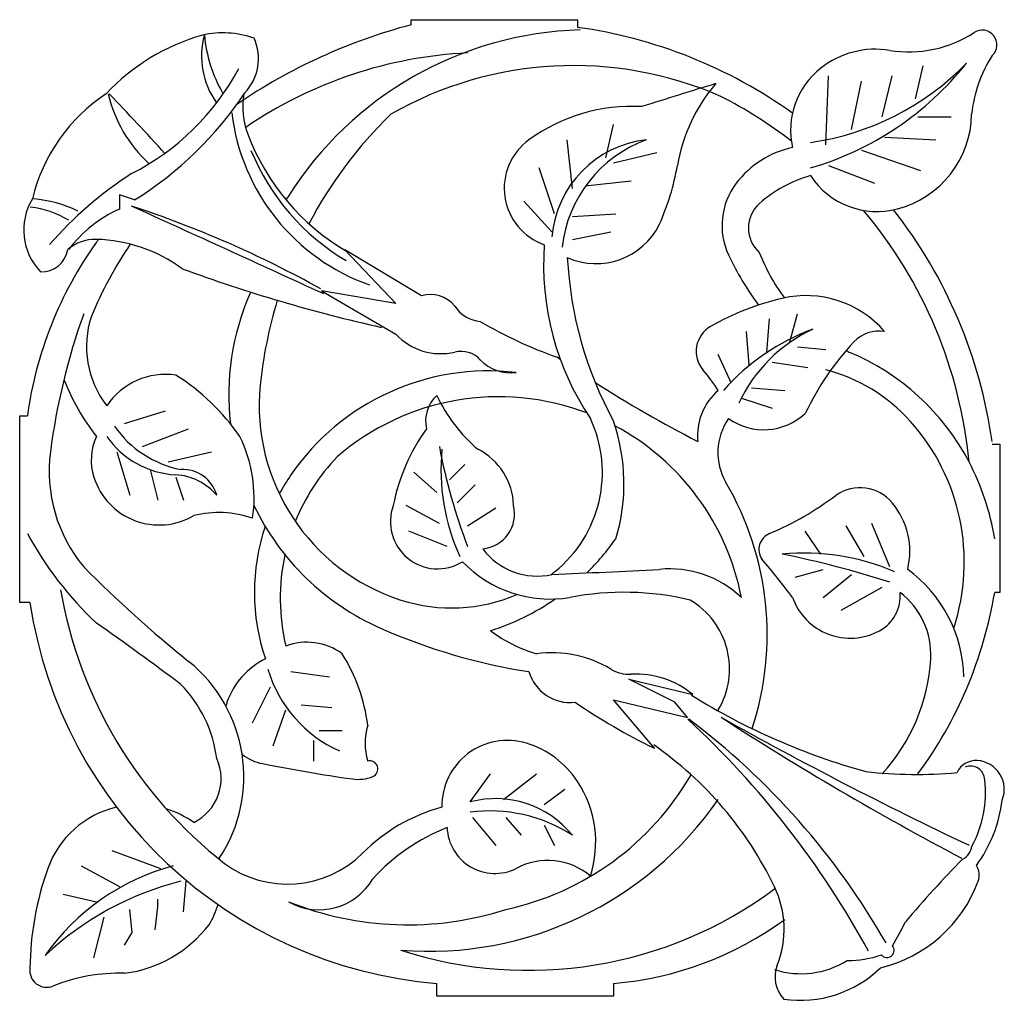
# Model space of a CAD drawing. Extents: x -101 to 5, y -5 to 70.
# Tile 1 of 2: x -101.27 to -92.24, y 60.53 to 69.53. Entities that reach past the tile are written whole.
import ezdxf

# ---------------------------------------------------------------- set-up
doc = ezdxf.new("R2010")
doc.units = 0

msp = doc.modelspace()

# ---------------------------------------------------------------- linework, layer by layer
at = {"layer": 'ADP1DETAIL', "color": 7, "linetype": 'CONTINUOUS'}
for p, q in [((-97.677697, 69.480273), (-97.677697, 69.527195)), ((-97.677697, 69.527195), (-96.151422, 69.527195)), ((-96.151422, 69.527195), (-96.151422, 69.456813)), ((-93.05191, 68.799915), (-92.981467, 69.104903)), ((-93.873751, 68.377623), (-93.850269, 69.01106)), ((-93.638939, 68.518387), (-93.545014, 68.964139)), ((-93.357165, 68.63569), (-93.263241, 69.01106)), ((-93.028429, 68.63569), (-92.723174, 68.63569)), ((-95.89313, 68.26032), (-95.822686, 68.565308)), ((-96.198385, 67.978792), (-96.245347, 68.424544)), ((-93.333684, 68.448005), (-92.864061, 68.424544)), ((-95.822686, 68.213399), (-95.423507, 68.307241)), ((-93.545014, 68.330702), (-93.004948, 68.143017)), ((-96.362753, 67.744186), (-96.50364, 68.166477)), ((-93.850269, 68.189938), (-93.427609, 68.025714)), ((-96.080979, 68.002253), (-95.658318, 68.049174)), ((-100.216202, 67.872957), (-100.355512, 67.919353)), ((-100.355512, 67.919353), (-100.355512, 67.789444)), ((-96.386234, 67.579961), (-96.644526, 67.861489)), ((-96.198385, 67.720725), (-95.799205, 67.744186)), ((-96.198385, 67.509579), (-95.846167, 67.579961)), ((-97.583773, 66.993445), (-98.288207, 67.415737)), ((-98.288207, 67.415737), (-97.818584, 66.923063)), ((-97.818584, 66.923063), (-98.499537, 67.040367)), ((-98.499537, 67.040367), (-97.818584, 66.641536)), ((-94.413817, 66.477311), (-94.390336, 66.782299)), ((-94.202487, 66.571154), (-94.132043, 66.829221)), ((-94.578185, 66.360008), (-94.601666, 66.664996)), ((-94.132043, 66.524232), (-93.873751, 66.500772)), ((-96.310219, 66.410396), (-96.339271, 66.43039)), ((-94.742553, 66.195783), (-94.859959, 66.453851)), ((-94.366855, 66.383469), (-94.038119, 66.336547)), ((-94.554704, 66.148862), (-94.249449, 66.125402)), ((-94.648629, 66.05502), (-94.366855, 65.961177)), ((-101.270313, 64.178168), (-101.270313, 65.890795)), ((-101.270313, 65.890795), (-101.19987, 65.890795)), ((-100.307586, 65.820413), (-99.931888, 65.937716)), ((-100.143218, 65.609267), (-99.720557, 65.773492)), ((-92.347476, 65.632728), (-92.277032, 65.632728)), ((-92.277032, 65.632728), (-92.277032, 64.272011)), ((-100.37803, 65.562346), (-100.260624, 65.163515)), ((-99.908407, 65.468504), (-99.509227, 65.562346)), ((-97.32548, 65.304279), (-97.184593, 65.445043)), ((-100.072775, 65.398122), (-100.002331, 65.116594)), ((-99.837963, 65.32774), (-99.76752, 65.116594)), ((-97.442886, 65.186976), (-97.654216, 65.374661)), ((-97.255036, 65.093133), (-97.090668, 65.257358)), ((-97.419404, 64.905448), (-97.724659, 65.069673)), ((-97.161112, 64.881988), (-96.902819, 65.046212)), ((-93.521533, 64.60046), (-93.685901, 64.881988)), ((-93.286722, 64.506617), (-93.45109, 64.905448)), ((-97.348961, 64.694302), (-97.701178, 64.835066)), ((-93.920713, 64.62392), (-94.0616, 64.835066)), ((-94.155524, 64.412775), (-93.897232, 64.483157)), ((-93.897232, 64.22509), (-93.638939, 64.436235)), ((-93.732864, 64.107786), (-93.357165, 64.318932)), ((-92.277032, 64.272011), (-92.323994, 64.272011)), ((-101.176389, 64.178168), (-101.270313, 64.178168)), ((-98.781311, 63.544731), (-98.429094, 63.49781)), ((-95.259138, 63.263203), (-95.681799, 63.474349)), ((-95.681799, 63.474349), (-95.09477, 63.333585)), ((-99.133529, 63.075518), (-98.96916, 63.403967)), ((-95.446988, 62.840912), (-95.822686, 63.286664)), ((-95.822686, 63.286664), (-95.141733, 63.122439)), ((-95.141733, 63.122439), (-95.259138, 63.263203)), ((-98.945679, 62.864372), (-98.828274, 63.192821)), ((-98.687387, 63.239743), (-98.405613, 63.216282)), ((-94.859959, 63.192821), (-94.862234, 63.184761)), ((-98.523019, 63.005136), (-98.311688, 63.005136)), ((-98.569981, 62.723608), (-98.569981, 62.911294)), ((-97.137631, 62.348238), (-96.949781, 62.606305)), ((-96.832376, 62.371699), (-96.527121, 62.606305)), ((-93.028429, 62.606305), (-93.031845, 62.60167)), ((-96.456677, 62.324778), (-96.268828, 62.465541)), ((-97.114149, 62.207474), (-96.902819, 61.949407)), ((-96.808895, 62.207474), (-96.668008, 62.04325)), ((-96.456677, 62.137092), (-96.362753, 61.949407)), ((-100.424992, 61.902486), (-99.97885, 61.738261)), ((-100.706766, 61.761722), (-100.354548, 61.574037)), ((-99.76752, 61.339431), (-99.744039, 61.620958)), ((-100.871134, 61.503655), (-100.565879, 61.433273)), ((-100.002331, 61.386352), (-100.002331, 61.456734)), ((-100.237143, 61.151745), (-100.260624, 61.362891)), ((-100.025812, 61.175206), (-100.002331, 61.386352)), ((-100.58936, 60.917139), (-100.495435, 61.292509)), ((-100.307586, 61.034442), (-100.237143, 61.151745)), ((-97.442886, 60.565229), (-97.442886, 60.682533)), ((-95.822686, 60.682533), (-95.822686, 60.565229)), ((-95.822686, 60.565229), (-97.442886, 60.565229))]:
    msp.add_line(p, q, dxfattribs=at)
for centre, radius, start, end in [((-96.367235, 64.493711), 5.155881, 104.724314, 124.374778), ((-99.071722, 67.537045), 1.920778, 105.776433, 136.989367), ((-98.872607, 69.190604), 0.729285, 164.502419, 215.823492), ((-99.405695, 68.545146), 0.861151, 70.645476, 102.627474), ((-98.314108, 69.493236), 1.265865, 184.883712, 210.196188), ((-96.035036, 66.158354), 3.276316, 91.624922, 147.713454), ((-96.773827, 65.029915), 4.470437, 54.521361, 81.996886), ((-93.111233, 70.327848), 1.096318, 260.788998, 303.142946), ((-92.438444, 69.29748), 0.134253, 312.655562, 483.142946), ((-99.53125, 69.168672), 0.452312, 316.36581, 384.693302), ((-96.966745, 65.271063), 3.955921, 92.816257, 124.306305), ((-93.416955, 68.442558), 0.8136, 80.788998, 128.255599), ((-94.807589, 70.89467), 2.841093, 286.20656, 321.559641), ((-94.359379, 70.854159), 2.477181, 277.999641, 315.838981), ((-91.324443, 68.540101), 1.216721, 147.225955, 174.384942), ((-101.288759, 70.164583), 2.301172, 296.999566, 331.859062), ((-96.187907, 65.732844), 3.373091, 66.381172, 119.825467), ((-93.472229, 68.512658), 0.72433, 128.255599, 192.639523), ((-71.135001, -8.852593), 81.337454, 106.976187, 107.478396), ((-93.689576, 67.922572), 1.569028, 139.543031, 170.188808), ((-99.588836, 67.503165), 1.61063, 123.433702, 166.387398), ((-99.217381, 69.139006), 1.274139, 193.236096, 227.009971), ((-124.310579, 46.071379), 32.987053, 42.365135, 43.665702), ((-101.977661, 70.698588), 3.329704, 301.93882, 326.412282), ((-98.49531, 68.731679), 0.727109, 170.85241, 200.578685), ((-96.767301, 65.061903), 4.228091, 52.437304, 62.827853), ((-97.420712, 68.901021), 1.917756, 186.889751, 250.478716), ((-95.648579, 67.112251), 1.619471, 87.020243, 125.872589), ((-95.05479, 65.77387), 4.028051, 134.250415, 152.156097), ((-93.448881, 68.674692), 0.913688, 284.748425, 359.025407), ((-97.212689, 69.21324), 2.097152, 200.578685, 239.854777), ((-96.276333, 67.980334), 0.54819, 125.872589, 250.793061), ((-95.414674, 67.455312), 0.974664, 96.051855, 175.42589), ((-95.118222, 67.31325), 1.180823, 109.759757, 173.877138), ((-97.211373, 69.116875), 2.091421, 202.170787, 239.426746), ((-93.992589, 67.490498), 0.883554, 102.180093, 142.716942), ((-97.474612, 68.577123), 2.272187, 335.928259, 350.188808), ((-98.287461, 65.087771), 3.60384, 122.882752, 138.734702), ((-93.698635, 66.964707), 1.17469, 105.605299, 131.974009), ((-93.402897, 68.500015), 0.73306, 213.435964, 284.748425), ((-94.187672, 67.63902), 0.638368, 142.716942, 205.041446), ((-100.68154, 67.596619), 0.552273, 148.857642, 223.833735), ((-101.231976, 66.757299), 1.128299, 63.939571, 85.575602), ((-96.628232, 66.533161), 2.574632, 147.713454, 148.621565), ((-101.287822, 66.894909), 0.92031, 59.438442, 82.820049), ((-99.870208, 66.706216), 1.186972, 114.133193, 143.137582), ((-650.483093, -1137.236842), 1324.733343, 65.374188, 65.458116), ((-103.364487, 58.332501), 9.984894, 60.892482, 71.789176), ((-94.283765, 67.615152), 0.299787, 131.974009, 228.025991), ((-96.767301, 65.061903), 4.228091, 5.518463, 39.960924), ((-96.773827, 65.029915), 4.470437, 8.053182, 38.009183), ((-95.980483, 67.935206), 0.646589, 245.818201, 333.86025), ((-100.578042, 67.125292), 0.385879, 88.67525, 130.600693), ((-100.601185, 66.124532), 1.386906, 53.678477, 88.67525), ((-96.367235, 64.493711), 5.155881, 144.189704, 144.52222), ((-97.636505, 65.39833), 3.597234, 144.52222, 172.131444), ((-101.069114, 67.456936), 0.243043, 267.451043, 350.847234), ((-96.966745, 65.271063), 3.955921, 146.265854, 157.173033), ((-93.933249, 67.277557), 2.530208, 175.804703, 213.873038), ((-92.719234, 67.527712), 3.530825, 182.960481, 208.4829), ((-92.371986, 68.487287), 2.642432, 205.041446, 216.697737), ((-92.876474, 68.009844), 1.722314, 201.012296, 216.952231), ((-94.785956, 80.839318), 14.485349, 249.83381, 257.382739), ((-97.013963, 66.081967), 2.33811, 156.42997, 186.460014), ((-96.628232, 66.533161), 2.574632, 168.907685, 169.170385), ((-95.05479, 65.77387), 4.028051, 162.987147, 174.323053), ((-97.501588, 66.717383), 0.288036, 39.244372, 106.578307), ((-93.707392, 64.562627), 2.472894, 103.220244, 119.641163), ((-94.055009, 66.042347), 0.952891, 40.800856, 103.220244), ((-97.020286, 67.064135), 0.306193, 212.503306, 265.613353), ((-94.875801, 64.759688), 6.165212, 160.386156, 172.519338), ((-99.767015, 66.528238), 0.890191, 161.834931, 217.636905), ((-95.089437, 70.030585), 3.81097, 239.149408, 250.855167), ((-94.800315, 66.483304), 0.263034, 119.641163, 220.32573), ((-93.280855, 64.770386), 2.045366, 110.32062, 138.510665), ((-93.393248, 65.409072), 1.412204, 115.048597, 154.901337), ((-97.407664, 67.022742), 0.560512, 222.851771, 283.32108), ((-93.388406, 66.359354), 0.310502, 79.849339, 136.990521), ((-91.723354, 64.806153), 2.587525, 136.990521, 154.643561), ((-97.222048, 66.238821), 0.245084, 43.307992, 103.32108), ((-96.764496, 66.670117), 0.383701, 223.307992, 277.416065), ((-92.876474, 68.009844), 1.722314, 241.903689, 242.849366), ((-94.49996, 64.452992), 2.19074, 27.616252, 67.523222), ((-99.034481, 66.922001), 1.957262, 200.815688, 218.517472), ((-99.929364, 65.617371), 0.655201, 81.981009, 145.906811), ((-100.923959, 64.546392), 2.033964, 34.659729, 57.728572), ((-96.968964, 64.104726), 2.199614, 83.369144, 145.481056), ((-96.495283, 65.044557), 1.960232, 33.462137, 40.32573), ((-94.257325, 64.805197), 1.555912, 41.879653, 75.727917), ((-97.19686, 65.986807), 1.875423, 174.323053, 252.153351), ((-89.673395, 76.085637), 11.732762, 237.425064, 242.737432), ((-96.87609, 63.799374), 2.267778, 69.101131, 130.824975), ((-97.231462, 65.846413), 0.313935, 132.334943, 193.431441), ((-96.122103, 66.696086), 1.458048, 205.061053, 229.595119), ((-94.507501, 65.712086), 0.543191, 130.456132, 185.906501), ((-97.09123, 65.372028), 1.167488, 308.60661, 385.10318), ((-94.318146, 65.555675), 0.545651, 145.168205, 210.246573), ((-94.442723, 66.324767), 0.560156, 234.74751, 312.873994), ((-99.594221, 66.366026), 0.987705, 215.180723, 258.508111), ((-96.088616, 64.727287), 1.786564, 144.154872, 168.951199), ((-97.480844, 65.267945), 1.755329, 343.339237, 379.153668), ((-96.87609, 63.799374), 2.267778, 10.819961, 61.903538), ((-94.543902, 64.548249), 1.940813, 341.846493, 401.879653), ((-100.094812, 65.485223), 0.519017, 155.177603, 197.66349), ((-99.795487, 66.17477), 0.824665, 214.885758, 267.047536), ((-100.392367, 65.140055), 1.272753, 351.520013, 386.256587), ((-92.109313, 66.614354), 5.404375, 190.718073, 200.810444), ((-99.628105, 65.383709), 1.372112, 172.519338, 219.734208), ((-96.998902, 64.216042), 1.880775, 136.300476, 157.909592), ((-95.481227, 65.398819), 1.923805, 174.422223, 204.518663), ((-97.333662, 65.053328), 0.595435, 1.573004, 63.414744), ((-94.622289, 64.388995), 2.328798, 9.283703, 27.616252), ((-99.990591, 65.518411), 0.628395, 197.66349, 300.295026), ((-99.873123, 64.810949), 0.541394, 40.633559, 86.276379), ((-99.771069, 65.078431), 0.320312, 15.404396, 93.567601), ((-97.212488, 64.272214), 1.904053, 145.481056, 151.648513), ((-97.185977, 63.883435), 2.774114, 341.892859, 390.246573), ((-93.559735, 64.847933), 0.384749, 39.590678, 124.892392), ((-95.493336, 67.430669), 2.841848, 292.838042, 307.081904), ((-97.013963, 66.081967), 2.33811, 205.655767, 246.14711), ((-97.436589, 64.92029), 0.432118, 159.77551, 301.926205), ((-97.054253, 64.993835), 0.324781, 276.014148, 373.503482), ((-93.802241, 64.647381), 0.69944, 346.420507, 399.590678), ((-99.44291, 64.058307), 0.946078, 70.912345, 104.112891), ((-97.212488, 64.272214), 1.904053, 161.470971, 198.690966), ((-98.345381, 66.36025), 3.247523, 208.481146, 226.862533), ((-94.328685, 64.665215), 0.158843, 112.838042, 213.735895), ((-97.631037, 66.054183), 2.240182, 314.283347, 324.856767), ((-96.998902, 64.216042), 1.880775, 167.684189, 193.426281), ((-96.52284, 65.041014), 0.620015, 216.658039, 282.728288), ((-96.334382, 54.732603), 10.103848, 72.444255, 78.227491), ((-94.078446, 62.515401), 2.11747, 66.666673, 95.26989), ((-96.402134, 65.328643), 1.11818, 223.882669, 279.277465), ((-99.538934, 60.22216), 6.689715, 36.753296, 40.615174), ((-92.530138, 72.581192), 11.474866, 224.722586, 231.198563), ((-97.307565, 65.642962), 1.514196, 307.032876, 308.60661), ((-101.070618, 173.282049), 108.946568, 272.464311, 272.983553), ((-95.305221, 63.536261), 0.95163, 46.372516, 95.717445), ((-93.866516, 63.464929), 1.261176, 1.493972, 53.83915), ((-96.90429, 64.979324), 4.048499, 189.724739, 232.089274), ((-97.307565, 65.642962), 1.514196, 252.153351, 293.3596), ((-95.724385, 61.657801), 2.615045, 76.597703, 100.966675), ((-93.554054, 64.238758), 0.362784, 298.554298, 365.259146), ((-93.625645, 63.70199), 0.715738, 356.7998, 412.788591), ((-96.158651, 64.911898), 3.887679, 323.626172, 350.526377), ((-97.092484, 64.798374), 4.130731, 188.635295, 265.133864), ((-97.631037, 66.054183), 2.240182, 287.704458, 304.651959), ((-95.491687, 63.568545), 0.735016, 329.257667, 419.465047), ((-93.649409, 64.413984), 0.562275, 199.630088, 298.554298), ((-119.233621, 37.485178), 32.419374, 53.149992, 54.842883), ((-95.769983, 68.895409), 5.414301, 246.14711, 261.207824), ((-96.163347, 64.965742), 1.308375, 233.052897, 253.85704), ((-98.635232, 63.265222), 0.549163, 53.902744, 110.580318), ((-99.671299, 62.852539), 1.606857, 7.132633, 32.206748), ((-96.388316, 62.662973), 1.055152, 59.081994, 97.559132), ((-100.571165, 62.580685), 1.357447, 326.532596, 411.198563), ((-98.705734, 63.032981), 0.701462, 116.262757, 160.840235), ((-94.60769, 63.756898), 1.699317, 317.383208, 356.7998), ((-97.850767, 63.90494), 1.190495, 196.431214, 245.990261), ((-96.21857, 63.655683), 0.394901, 196.317574, 276.34849), ((-95.675395, 63.852389), 0.331559, 238.998686, 272.952367), ((-95.616343, 62.707401), 0.814951, 50.207766, 92.952367), ((-100.637829, 62.598658), 1.184896, 7.19534, 44.382529), ((-98.962997, 63.122367), 0.429113, 160.840235, 165.592918), ((-92.738386, 68.348314), 6.137426, 235.949175, 243.811528), ((-97.526054, 62.887833), 0.574783, 163.398372, 196.601628), ((-96.796187, 62.314097), 0.599873, 73.024399, 181.220782), ((-96.873093, 62.062165), 0.863281, 33.283859, 73.024399), ((-99.869149, 62.562345), 0.446854, 295.952435, 384.417893), ((-98.962997, 63.122367), 0.429113, 231.637396, 259.71623), ((-96.040014, 77.743543), 15.339533, 258.723358, 261.838158), ((-98.058255, 62.651605), 0.074372, 292.399558, 464.500401), ((-92.546138, 62.547788), 0.130401, 1.406483, 111.259601), ((-98.166775, 62.9149), 0.359154, 261.838158, 292.399558), ((-97.349247, 63.89119), 2.585396, 282.063863, 330.008194), ((-96.999358, 61.979276), 1.014323, 342.121541, 393.283859), ((-97.519566, 64.21179), 3.234106, 265.530013, 325.32196), ((-96.902819, 61.472615), 0.90656, 39.009555, 105.011545), ((-100.183042, 61.443041), 0.879978, 103.07846, 160.397853), ((-100.183042, 61.443041), 0.879978, 54.62454, 72.989846), ((-96.960339, 60.711979), 1.647947, 105.3265, 134.912797), ((-96.956627, 60.86495), 1.401186, 57.238512, 97.422154), ((-96.665328, 60.392768), 1.851682, 111.666025, 137.471762), ((-96.91039, 62.131285), 0.438926, 182.30496, 296.437609), ((-100.215982, 61.639558), 0.800694, 13.023151, 13.914519), ((-98.812419, 62.569705), 0.975285, 233.552618, 314.912797), ((-96.425733, 61.207318), 0.604615, 49.618201, 118.579763), ((-98.336132, 60.785307), 2.840511, 160.397853, 179.233703), ((-99.325031, 59.744841), 2.086995, 104.893697, 145.043306), ((-99.112974, 58.902333), 2.8019, 104.003912, 133.326225), ((-98.523484, 61.928332), 0.569401, 240.393355, 330.091473), ((-96.603984, 64.596411), 3.793081, 252.071275, 306.582702), ((-100.215982, 61.639558), 0.800694, 328.578108, 343.073917), ((-97.709812, 64.1497), 2.928815, 248.04585, 287.914949), ((-96.0898, 63.802262), 3.131144, 274.893775, 305.997982), ((-100.459024, 61.936014), 1.169485, 277.440197, 322.379536), ((-101.022965, 60.802641), 0.154808, 172.332432, 291.966124), ((-100.356794, 59.150999), 1.62612, 88.265898, 111.966124)]:
    msp.add_arc(centre, radius, start, end, dxfattribs=at)
at = {"layer": 'ADP1DETAIL', "color": 6, "linetype": 'CONTINUOUS'}
for centre, radius, start, end in [((-91.8683, 68.53454), 6.130562, 238.123066, 254.496099), ((-100.81348, 56.981701), 8.35067, 28.598731, 47.199769), ((-99.20259, 57.695457), 6.773522, 29.734542, 53.053191), ((-78.78838, 87.992117), 29.594527, 237.165092, 242.120335), ((-76.212978, 96.404569), 38.134847, 240.769531, 244.617912), ((-97.370907, 60.116439), 3.35763, 25.663324, 55.158358), ((-92.495853, 62.536939), 0.191941, 86.295012, 154.819598), ((-92.500561, 62.46424), 0.264792, 338.000084, 446.295012), ((-93.046204, 66.792897), 4.191251, 263.687681, 275.155876), ((-93.408713, 62.428436), 1.000471, 330.938045, 367.036104), ((-93.536284, 62.523977), 1.291054, 323.991688, 352.928924), ((-92.683894, 61.960064), 0.15072, 295.587748, 353.289525), ((-84.680144, 54.05294), 11.109166, 135.610756, 139.624474), ((-92.623433, 61.676639), 0.158429, 339.548217, 393.883084), ((-93.67022, 62.067012), 1.275637, 283.534818, 339.548217), ((-95.152423, 61.182375), 0.896352, 338.382941, 385.663324), ((-96.369048, 62.846083), 3.599308, 329.691064, 333.665618), ((-93.312467, 60.987396), 0.066045, 219.78997, 399.77192), ((-94.102017, 61.576955), 0.804469, 252.457663, 301.958389), ((-93.667598, 61.83253), 0.938153, 269.474076, 288.932167), ((-94.042546, 60.742561), 0.297493, 158.382941, 223.061594), ((-94.107647, 61.58524), 1.056827, 261.716818, 314.138739)]:
    msp.add_arc(centre, radius, start, end, dxfattribs=at)

doc.saveas('drawing.dxf')
